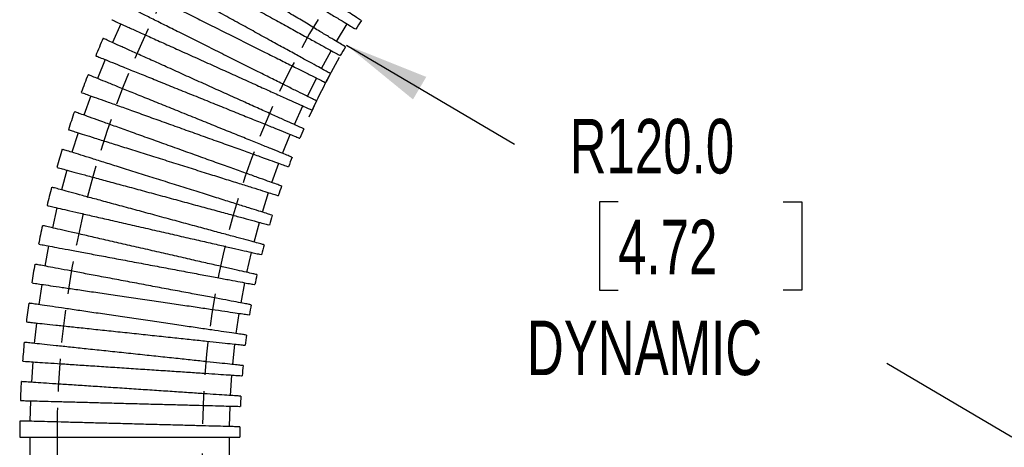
# Model space of a CAD drawing. Header units: millimetres. Extents: x 13 to 546, y 13 to 419.
# Tile 26 of 30: x 369 to 445, y 292 to 325. Entities that reach past the tile are written whole.
import ezdxf

# ---------------------------------------------------------------- set-up
doc = ezdxf.new("R2010")
doc.units = ezdxf.units.MM
doc.header["$LTSCALE"] = 2
doc.linetypes.add('HIDDEN', pattern=[1.905, 1.27, -0.635])
doc.layers.add('DIMENSIONS', color=140, linetype='Continuous', lineweight=25)
doc.layers.add('HIDDEN', color=102, linetype='HIDDEN')
doc.styles.add('SLDTEXTSTYLE0', font='TXT', dxfattribs={"width": 0.7})
doc.dimstyles.new('SLDDIMSTYLE6', dxfattribs={"dimtxt": 4.316016, "dimasz": 6.604, "dimexe": 0, "dimexo": 0.0625, "dimgap": 1.079004, "dimtad": 0, "dimtih": 1, "dimtoh": 1, "dimlfac": 2, "dimrnd": 1e-09, "dimzin": 4, "dimdsep": 46, "dimtxsty": 'SLDTEXTSTYLE0', "dimsah": 1, "dimcen": 0, "dimadec": 0, "dimazin": 1, "dimtfac": 1, "dimtofl": 0, "dimtmove": 0, "dimatfit": 3, "dimfxl": 0, "dimfrac": 2, "dimtolj": 1, "dimtzin": 12, "dimarcsym": 0})

# ---------------------------------------------------------------- blocks, each defined once
blk = doc.blocks.new('_D_10')
at = {"layer": 'DIMENSIONS'}
for p, q in [((394.056, 322.922), (407.121, 315.234)), ((415.171, 310.762), (413.721, 310.762)), ((413.721, 310.762), (413.721, 303.902)), ((427.996, 310.762), (429.445, 310.762)), ((429.445, 310.762), (429.445, 303.902)), ((413.721, 303.902), (415.171, 303.902)), ((429.445, 303.902), (427.996, 303.902)), ((445.767, 292.494), (436.045, 298.215))]:
    blk.add_line(p, q, dxfattribs=at)
blk.add_arc((445.767, 292.494), 60, 150.58908, 155.56765, dxfattribs=at)
blk.add_solid([(394.056, 322.922), (399.232, 318.698), (400.263, 320.449)], dxfattribs=at)
at = {"layer": 'DIMENSIONS', "char_height": 4.2333, "attachment_point": 1, "style": 'SLDTEXTSTYLE0'}
for s, insert in [('R120.0', (411.412, 317.185)), ('4.72', (415.171, 309.359)), ('DYNAMIC', (408.088, 301.533))]:
    blk.add_mtext(s, dxfattribs=dict(at, insert=insert))
blk = doc.blocks.new('_D_13')
at = {"layer": 'DIMENSIONS'}
for p, q in [((375.526, 390.157), (374.077, 390.157)), ((374.077, 390.157), (374.077, 383.298)), ((388.351, 390.157), (389.801, 390.157)), ((389.801, 390.157), (389.801, 383.298)), ((406.727, 383.89), (395.615, 383.89)), ((422.198, 347.671), (406.727, 383.89)), ((374.077, 383.298), (375.526, 383.298)), ((389.801, 383.298), (388.351, 383.298))]:
    blk.add_line(p, q, dxfattribs=at)
blk.add_arc((445.767, 292.494), 60, 107.08875, 124.51767, dxfattribs=at)
blk.add_solid([(422.198, 347.671), (420.538, 354.143), (418.67, 353.345)], dxfattribs=at)
at = {"layer": 'DIMENSIONS', "char_height": 4.2333, "attachment_point": 1, "style": 'SLDTEXTSTYLE0'}
for s, insert in [('R60.0', (373.562, 396.581)), ('2.36', (375.526, 388.755)), ('STATIC', (371.438, 380.929))]:
    blk.add_mtext(s, dxfattribs=dict(at, insert=insert))

msp = doc.modelspace()

# ---------------------------------------------------------------- linework, layer by layer
for p, q in [((376.5231, 324.5643), (375.871, 323.1169)), ((393.2893, 323.1951), (394.1088, 324.5548)), ((392.1125, 321.0888), (392.8774, 322.4799)), ((375.3052, 321.7916), (374.711, 320.3195)), ((391.0202, 318.9374), (391.7293, 320.3577)), ((374.1982, 318.9728), (373.6629, 317.4783)), ((390.0141, 316.7444), (390.6663, 318.1917)), ((373.204, 316.1123), (372.7284, 314.5977)), ((389.0958, 314.5131), (389.69, 315.9852)), ((388.2668, 312.2472), (388.8021, 313.7418)), ((372.324, 313.2146), (371.9089, 311.6824)), ((387.5283, 309.9502), (388.0039, 311.4648)), ((371.5597, 310.2843), (371.2057, 308.7368)), ((386.8816, 307.6257), (387.2967, 309.158)), ((370.9123, 307.3259), (370.6199, 305.7656)), ((386.3276, 305.2774), (386.6816, 306.8249)), ((370.3827, 304.3442), (370.1525, 302.7735)), ((385.8671, 302.9089), (386.1595, 304.4693)), ((385.5011, 300.5241), (385.7313, 302.0948)), ((369.9719, 301.3439), (369.8042, 299.7652)), ((385.2299, 298.1266), (385.3976, 299.7052)), ((369.6804, 298.3295), (369.5755, 296.7455)), ((385.0541, 295.7202), (385.159, 297.3042)), ((369.5088, 295.306), (369.4668, 293.7191)), ((384.9739, 293.3087), (385.0159, 294.8957)), ((368.6674, 292.4939), (385.7674, 292.4939)), ((369.4611, 292.4939), (369.4611, 290.9064)), ((384.9736, 290.9064), (384.9736, 292.4939))]:
    msp.add_line(p, q)
for radius, start, end in [(60, 147.406387, 148.165729), (77.1, 156.334702, 157.4278), (60, 149.681666, 150.438185), (77.1, 158.608888, 159.702597), (60, 151.954688, 152.713128), (60, 154.229192, 154.987869), (77.1, 160.882467, 161.977105), (60, 156.502286, 157.260681), (77.1, 163.156801, 164.250372), (60, 158.777037, 159.536179), (77.1, 165.430278, 166.524899), (60, 161.049817, 161.808301), (60, 163.324751, 164.083613), (77.1, 167.704548, 168.798182), (60, 165.598163, 166.355981), (77.1, 169.978098, 171.072663), (60, 167.872436, 168.631025), (77.1, 172.252349, 173.346005), (60, 170.14575, 170.903846), (60, 172.420052, 173.178767), (77.1, 174.525816, 175.620385), (60, 174.694445, 175.451407), (77.1, 176.80026, 177.893895), (60, 176.967855, 177.726548), (77.1, 179.073511, 180), (60, 179.242462, 180)]:
    msp.add_arc((445.7674, 292.4939), radius, start, end)
for points, knots in [([(395.1903, 324.8309), (395.1961, 324.8271), (395.2144, 324.8151), (395.0281, 324.9377), (394.6484, 325.1876), (394.066, 325.5709), (393.3226, 326.0602), (392.4219, 326.6529), (391.4067, 327.3211), (390.2871, 328.0579), (389.1151, 328.8293), (387.9027, 329.6273), (386.706, 330.4149), (385.5374, 331.184), (384.451, 331.899), (383.4582, 332.5524), (382.6044, 333.1143), (381.9002, 333.5778), (381.3718, 333.9256), (381.0481, 334.1386), (380.9096, 334.2298), (380.9408, 334.2093), (380.9452, 334.2064)], [0, 0, 0, 0, 0.0246011, 0.0775177, 0.1319689, 0.1848862, 0.239338, 0.2922589, 0.3467142, 0.3996392, 0.4540989, 0.5070266, 0.5614892, 0.6144171, 0.66888, 0.721806, 0.776267, 0.82919, 0.883648, 0.9365682, 0.9910232, 1, 1, 1, 1]), ([(380.1571, 332.9634), (380.1536, 332.9654), (380.1205, 332.9854), (380.2558, 332.9039), (380.5768, 332.7104), (381.1098, 332.3891), (381.8236, 331.959), (382.6918, 331.4357), (383.7039, 330.8257), (384.8133, 330.1571), (386.0085, 329.4367), (387.2344, 328.6979), (388.4781, 327.9484), (389.6821, 327.2227), (390.834, 326.5285), (391.8804, 325.8978), (392.8107, 325.3371), (393.5809, 324.8729), (394.1868, 324.5078), (394.5863, 324.267), (394.7869, 324.1461), (394.7715, 324.1554), (394.7663, 324.1585)], [0, 0, 0, 0, 0.0063583, 0.0608142, 0.1137346, 0.1681896, 0.2211109, 0.2755668, 0.3284905, 0.3829487, 0.4358753, 0.4903367, 0.5432659, 0.59773, 0.6506603, 0.7051257, 0.7580546, 0.8125186, 0.865444, 0.9199044, 0.9728256, 1, 1, 1, 1]), ([(393.955, 322.7939), (393.9607, 322.7905), (393.9912, 322.7722), (393.841, 322.8627), (393.5016, 323.0672), (392.946, 323.4021), (392.2222, 323.8383), (391.3317, 324.375), (390.3172, 324.9864), (389.1888, 325.6665), (387.9989, 326.3837), (386.7596, 327.1306), (385.5284, 327.8726), (384.318, 328.6021), (383.1843, 329.2853), (382.1393, 329.9151), (381.231, 330.4626), (380.4699, 330.9213), (379.8869, 331.2727), (379.5042, 331.5033), (379.3237, 331.6121), (379.3452, 331.5991), (379.3513, 331.5955)], [0, 0, 0, 0, 0.0122558, 0.0651783, 0.1196355, 0.1725584, 0.2270158, 0.2799419, 0.3344026, 0.387333, 0.4417981, 0.4947314, 0.5491996, 0.6021334, 0.6566023, 0.7095343, 0.7640015, 0.8169307, 0.8713949, 0.9243211, 0.9787824, 1, 1, 1, 1]), ([(378.6154, 330.3214), (378.6091, 330.3249), (378.5836, 330.3389), (378.7575, 330.2434), (379.1361, 330.0352), (379.722, 329.7131), (380.4906, 329.2904), (381.4115, 328.7841), (382.4737, 328.2001), (383.6284, 327.5652), (384.8637, 326.886), (386.1224, 326.1939), (387.3916, 325.4961), (388.6123, 324.8249), (389.7722, 324.1872), (390.8172, 323.6126), (391.7372, 323.1068), (392.4879, 322.6941), (393.0671, 322.3755), (393.4275, 322.1774), (393.5907, 322.0877), (393.5618, 322.1036), (393.5553, 322.1071)], [0, 0, 0, 0, 0.0181475, 0.0726037, 0.1255245, 0.1799799, 0.2329018, 0.2873584, 0.3402827, 0.3947416, 0.447669, 0.5021311, 0.555061, 0.6095257, 0.6624564, 0.7169221, 0.7698511, 0.8243153, 0.8772406, 0.9317009, 0.9846221, 1, 1, 1, 1]), ([(392.8118, 320.7043), (392.8121, 320.7041), (392.8473, 320.6848), (392.7235, 320.7529), (392.4278, 320.9155), (391.9, 321.2057), (391.198, 321.5916), (390.3202, 322.0742), (389.3095, 322.63), (388.1757, 323.2534), (386.9713, 323.9155), (385.7089, 324.6096), (384.4469, 325.3035), (383.1983, 325.9901), (382.0209, 326.6374), (380.9269, 327.2389), (379.9667, 327.7668), (379.1512, 328.2153), (378.5149, 328.5651), (378.0758, 328.8065), (377.8451, 328.9334), (377.8498, 328.9308), (377.8516, 328.9298)], [0, 0, 0, 0, 0.00042446, 0.053355, 0.10782054, 0.16075106, 0.2152164, 0.26814996, 0.32261835, 0.37555614, 0.43002894, 0.48296988, 0.53744605, 0.59038775, 0.64486484, 0.69780502, 0.75228062, 0.80521797, 0.85969067, 0.91262509, 0.96709473, 1, 1, 1, 1]), ([(377.1689, 327.6265), (377.1626, 327.6297), (377.1398, 327.641), (377.3275, 327.5473), (377.7264, 327.3482), (378.3345, 327.0446), (379.1288, 326.6481), (380.0769, 326.1748), (381.1679, 325.6302), (382.3516, 325.0392), (383.6157, 324.4082), (384.9018, 323.7662), (386.1965, 323.1198), (387.4399, 322.4991), (388.6192, 321.9104), (389.6796, 321.381), (390.6108, 320.9161), (391.3677, 320.5382), (391.949, 320.248), (392.3045, 320.0706), (392.4621, 319.9919), (392.4305, 320.0077), (392.4245, 320.0107)], [0, 0, 0, 0, 0.0209816, 0.0754448, 0.1283726, 0.1828353, 0.2357642, 0.2902279, 0.3431592, 0.3976254, 0.4505598, 0.5050292, 0.557966, 0.612438, 0.6653756, 0.7198485, 0.7727844, 0.8272557, 0.8801878, 0.9346552, 0.9875832, 1, 1, 1, 1]), ([(391.7324, 318.5819), (391.7143, 318.5909), (391.677, 318.6095), (391.3515, 318.772), (390.8296, 319.0325), (390.1175, 319.388), (389.2281, 319.832), (388.2011, 320.3448), (387.0474, 320.9207), (385.8203, 321.5333), (384.5326, 322.1761), (383.2438, 322.8195), (381.9672, 323.4568), (380.762, 324.0585), (379.6406, 324.6183), (378.6548, 325.1104), (377.8155, 325.5294), (377.1586, 325.8573), (376.7018, 326.0854), (376.4569, 326.2076), (376.4579, 326.2072), (376.4582, 326.207)], [0, 0, 0, 0, 0.0515095, 0.1059607, 0.1588772, 0.2133281, 0.2662476, 0.3207015, 0.3736252, 0.4280835, 0.4810104, 0.5354722, 0.5883999, 0.6428626, 0.6957888, 0.7502501, 0.8031735, 0.8576318, 0.9105523, 0.9650076, 1, 1, 1, 1]), ([(375.8309, 324.8762), (375.8248, 324.879), (375.8046, 324.8881), (376.0025, 324.7989), (376.4181, 324.6116), (377.0462, 324.3286), (377.8606, 323.9617), (378.8355, 323.5224), (379.9482, 323.0211), (381.1624, 322.474), (382.4472, 321.895), (383.7641, 321.3017), (385.0762, 320.7105), (386.3473, 320.1378), (387.5388, 319.6009), (388.6206, 319.1135), (389.5573, 318.6914), (390.3269, 318.3446), (390.9068, 318.0833), (391.2639, 317.9225), (391.4157, 317.8541), (391.3825, 317.869), (391.3773, 317.8713)], [0, 0, 0, 0, 0.0235003, 0.0771911, 0.1308813, 0.1845716, 0.2382629, 0.2919543, 0.3456482, 0.3993421, 0.453039, 0.506736, 0.5604355, 0.614135, 0.6678353, 0.7215356, 0.7752341, 0.8289327, 0.8826274, 0.9363221, 0.9900127, 1, 1, 1, 1]), ([(390.7366, 316.4188), (390.7208, 316.426), (390.6876, 316.4409), (390.3652, 316.5862), (389.8404, 316.8227), (389.1206, 317.147), (388.2196, 317.5529), (387.1774, 318.0225), (386.0051, 318.5507), (384.7569, 319.1131), (383.4457, 319.7039), (382.1322, 320.2958), (380.83, 320.8825), (379.5993, 321.437), (378.453, 321.9536), (377.4438, 322.4083), (376.583, 322.7961), (375.9076, 323.1004), (375.435, 323.3134), (375.1774, 323.4294), (375.1749, 323.4306), (375.1739, 323.431)], [0, 0, 0, 0, 0.0497894, 0.1042403, 0.1571565, 0.2116071, 0.2645262, 0.3189797, 0.3719031, 0.4263611, 0.4792876, 0.533749, 0.5866765, 0.6411389, 0.6940649, 0.7485259, 0.801449, 0.8559071, 0.9088274, 0.9632824, 1, 1, 1, 1]), ([(374.6002, 322.0762), (374.5942, 322.0786), (374.5751, 322.0863), (374.7826, 322.0026), (375.2105, 321.8299), (375.8528, 321.5706), (376.6873, 321.2338), (377.6793, 320.8333), (378.8177, 320.3738), (380.05, 319.8764), (381.3635, 319.3462), (382.6973, 318.8078), (384.0377, 318.2668), (385.3226, 317.7481), (386.5389, 317.2572), (387.6299, 316.8168), (388.5851, 316.4313), (389.3581, 316.1192), (389.9484, 315.881), (390.3017, 315.7384), (390.4548, 315.6766), (390.42, 315.6906), (390.4149, 315.6927)], [0, 0, 0, 0, 0.0243174, 0.0787817, 0.1317105, 0.1861742, 0.2391043, 0.2935691, 0.3465017, 0.400969, 0.4539046, 0.5083751, 0.5613131, 0.6157863, 0.6687249, 0.7231989, 0.7761358, 0.830608, 0.883541, 0.9380094, 0.9909384, 1, 1, 1, 1]), ([(389.8279, 314.2177), (389.8141, 314.2232), (389.7847, 314.2351), (389.4655, 314.3639), (388.9381, 314.5768), (388.2116, 314.8701), (387.3002, 315.2379), (386.2443, 315.6642), (385.0552, 316.1441), (383.7878, 316.6557), (382.4552, 317.1936), (381.1191, 317.7329), (379.7934, 318.268), (378.5394, 318.7742), (377.37, 319.2462), (376.3393, 319.6623), (375.4586, 320.0178), (374.766, 320.2973), (374.2786, 320.4941), (374.009, 320.6029), (374.0031, 320.6053), (374.0006, 320.6063)], [0, 0, 0, 0, 0.0481876, 0.102639, 0.1555557, 0.2100068, 0.2629263, 0.3173803, 0.3703041, 0.4247625, 0.4776896, 0.5321514, 0.5850794, 0.6395423, 0.6924688, 0.7469303, 0.799854, 0.8543127, 0.9072335, 0.9616891, 1, 1, 1, 1]), ([(373.4752, 319.2318), (373.469, 319.234), (373.4366, 319.2457), (373.6046, 319.1855), (373.9871, 319.0485), (374.5966, 318.8302), (375.4036, 318.5411), (376.3771, 318.1924), (377.5053, 317.7883), (378.7364, 317.3473), (380.0577, 316.874), (381.408, 316.3903), (382.7733, 315.9013), (384.0905, 315.4295), (385.346, 314.9797), (386.4815, 314.573), (387.4857, 314.2133), (388.3107, 313.9178), (388.9531, 313.6877), (389.3643, 313.5404), (389.5592, 313.4706), (389.5337, 313.4797), (389.5266, 313.4823)], [0, 0, 0, 0, 0.0127872, 0.0672418, 0.120161, 0.1746148, 0.2275351, 0.2819899, 0.3349125, 0.3893697, 0.4422953, 0.4967556, 0.5496838, 0.6041469, 0.657076, 0.7115401, 0.7644677, 0.8189304, 0.8718543, 0.9263132, 0.979233, 1, 1, 1, 1]), ([(389.0063, 311.9823), (389.0104, 311.9809), (389.0469, 311.9678), (388.8984, 312.021), (388.551, 312.1454), (387.9609, 312.3568), (387.1848, 312.6348), (386.2226, 312.9795), (385.1211, 313.374), (383.8911, 313.8146), (382.5895, 314.2808), (381.2299, 314.7678), (379.8752, 315.2531), (378.5393, 315.7316), (377.2841, 316.1812), (376.1226, 316.5972), (375.1084, 316.9605), (374.253, 317.2669), (373.5919, 317.5037), (373.147, 317.6631), (372.9263, 317.7422), (372.9421, 317.7365), (372.9473, 317.7346)], [0, 0, 0, 0, 0.00668775, 0.05961307, 0.11407323, 0.16699873, 0.2214589, 0.27438757, 0.32885093, 0.38178383, 0.4362516, 0.48918752, 0.54365855, 0.59659509, 0.65106689, 0.7040018, 0.75847199, 0.81140403, 0.86587127, 0.91880042, 0.97326463, 1, 1, 1, 1]), ([(372.4751, 316.3412), (372.4683, 316.3434), (372.4394, 316.3524), (372.6244, 316.2943), (373.0315, 316.1665), (373.665, 315.9676), (374.4979, 315.706), (375.4971, 315.3923), (376.6508, 315.03), (377.906, 314.6358), (379.2497, 314.2138), (380.6198, 313.7836), (382.002, 313.3496), (383.3324, 312.9318), (384.5972, 312.5346), (385.7378, 312.1764), (386.7429, 311.8608), (387.5642, 311.6029), (388.1993, 311.4035), (388.5969, 311.2786), (388.7786, 311.2216), (388.7483, 311.2311), (388.7411, 311.2333)], [0, 0, 0, 0, 0.0169532, 0.0714146, 0.1243405, 0.1788012, 0.2317282, 0.28619, 0.3391194, 0.3935836, 0.4465161, 0.5009834, 0.5539184, 0.6083884, 0.6613242, 0.7157952, 0.7687294, 0.8231988, 0.8761292, 0.9305949, 0.9835212, 1, 1, 1, 1]), ([(388.2856, 309.7124), (388.2873, 309.7119), (388.3254, 309.6999), (388.186, 309.7437), (387.8544, 309.8478), (387.2724, 310.0306), (386.5011, 310.2728), (385.5392, 310.5749), (384.4337, 310.922), (383.1954, 311.3109), (381.8816, 311.7234), (380.5061, 312.1554), (379.1323, 312.5868), (377.7745, 313.0131), (376.4957, 313.4147), (375.309, 313.7874), (374.2691, 314.1139), (373.3877, 314.3907), (372.7022, 314.606), (372.2326, 314.7534), (371.9904, 314.8295), (371.9992, 314.8267), (372.0024, 314.8257)], [0, 0, 0, 0, 0.0023825, 0.05531238, 0.10977724, 0.16270717, 0.2171719, 0.2701049, 0.32457273, 0.37750996, 0.4319822, 0.48492254, 0.53939811, 0.59233918, 0.64681562, 0.69975513, 0.75423004, 0.80716671, 0.8616387, 0.91457245, 0.9690414, 1, 1, 1, 1]), ([(371.589, 313.4138), (371.5821, 313.4156), (371.5571, 313.4224), (371.7583, 313.3679), (372.1871, 313.2517), (372.8419, 313.0743), (373.6976, 312.8425), (374.7194, 312.5656), (375.8956, 312.247), (377.172, 311.9011), (378.5354, 311.5318), (379.9226, 311.1559), (381.3195, 310.7774), (382.6612, 310.4139), (383.9341, 310.0691), (385.0789, 309.7589), (386.0844, 309.4864), (386.9022, 309.2649), (387.5306, 309.0946), (387.9156, 308.9903), (388.0867, 308.944), (388.0528, 308.9531), (388.0462, 308.9549)], [0, 0, 0, 0, 0.0206803, 0.07514, 0.1280644, 0.1825234, 0.2354489, 0.2899091, 0.342837, 0.3972996, 0.4502305, 0.5046963, 0.5576297, 0.6120981, 0.6650323, 0.7195016, 0.7724341, 0.8269018, 0.8798305, 0.9342943, 0.9872189, 1, 1, 1, 1]), ([(387.6505, 307.4174), (387.6303, 307.4229), (387.5891, 307.434), (387.2359, 307.5297), (386.6715, 307.6827), (385.902, 307.8911), (384.9413, 308.1514), (383.8324, 308.4519), (382.5871, 308.7893), (381.2629, 309.148), (379.8735, 309.5245), (378.4831, 309.9012), (377.1063, 310.2742), (375.8067, 310.6263), (374.5977, 310.9539), (373.5352, 311.2417), (372.631, 311.4867), (371.9238, 311.6783), (371.4325, 311.8114), (371.1701, 311.8825), (371.1718, 311.8821), (371.1725, 311.8819)], [0, 0, 0, 0, 0.0518218, 0.1062751, 0.1591937, 0.2136468, 0.2665684, 0.3210245, 0.3739503, 0.4284108, 0.4813398, 0.5358037, 0.5887336, 0.6431984, 0.6961267, 0.7505902, 0.8035157, 0.8579762, 0.9108987, 0.9653562, 1, 1, 1, 1]), ([(370.8184, 310.4539), (370.8121, 310.4553), (370.7912, 310.4601), (371.0072, 310.4107), (371.4547, 310.3083), (372.128, 310.1543), (373.0034, 309.954), (374.0448, 309.7158), (375.2402, 309.4423), (376.5348, 309.1462), (377.915, 308.8304), (379.3171, 308.5097), (380.7264, 308.1873), (382.0778, 307.8781), (383.3573, 307.5854), (384.5056, 307.3227), (385.5113, 307.0927), (386.3258, 306.9063), (386.9482, 306.7639), (387.3221, 306.6784), (387.4846, 306.6412), (387.4483, 306.6495), (387.4428, 306.6508)], [0, 0, 0, 0, 0.02380845, 0.07827097, 0.13119808, 0.18566002, 0.23858831, 0.29305138, 0.34598214, 0.40044773, 0.45338152, 0.50785025, 0.56078649, 0.61525784, 0.66819476, 0.72266696, 0.77560209, 0.83007256, 0.88300388, 0.93747045, 0.99039773, 1, 1, 1, 1]), ([(387.099, 305.1009), (387.083, 305.1046), (387.0491, 305.1123), (386.7076, 305.1905), (386.1487, 305.3183), (385.3812, 305.4939), (384.4197, 305.7139), (383.3068, 305.9684), (382.0546, 306.2549), (380.7208, 306.56), (379.3192, 306.8807), (377.9148, 307.202), (376.522, 307.5206), (375.2053, 307.8218), (373.9784, 308.1025), (372.8978, 308.3497), (371.9755, 308.5607), (371.2513, 308.7263), (370.7435, 308.8425), (370.4654, 308.9061), (370.4615, 308.907), (370.4599, 308.9074)], [0, 0, 0, 0, 0.0492623, 0.1037123, 0.1566275, 0.2110771, 0.2639953, 0.3184479, 0.3713703, 0.4258272, 0.4787529, 0.5332133, 0.5861398, 0.6406012, 0.6935263, 0.7479863, 0.8009086, 0.8553657, 0.908285, 0.9627391, 1, 1, 1, 1]), ([(370.1651, 307.4659), (370.1596, 307.467), (370.1426, 307.4701), (370.3717, 307.4272), (370.8348, 307.3405), (371.5238, 307.2114), (372.4157, 307.0443), (373.4735, 306.8461), (374.6852, 306.6191), (375.995, 306.3737), (377.3893, 306.1124), (378.8036, 305.8475), (380.2233, 305.5815), (381.5826, 305.3268), (382.8677, 305.086), (384.0187, 304.8704), (385.0244, 304.682), (385.836, 304.5299), (386.4534, 304.4142), (386.8176, 304.346), (386.9735, 304.3168), (386.9355, 304.3239), (386.9311, 304.3247)], [0, 0, 0, 0, 0.0264345, 0.0808983, 0.1338267, 0.1882899, 0.2412195, 0.295684, 0.348616, 0.403083, 0.4560181, 0.5104882, 0.5634258, 0.6178985, 0.6708366, 0.7253101, 0.7782464, 0.8327181, 0.8856506, 0.9401184, 0.9930468, 1, 1, 1, 1]), ([(386.6422, 302.7637), (386.6281, 302.7664), (386.5981, 302.772), (386.262, 302.835), (385.7048, 302.9394), (384.9361, 303.0834), (383.9714, 303.2641), (382.8532, 303.4736), (381.5936, 303.7096), (380.2507, 303.9612), (378.8385, 304.2258), (377.4223, 304.4911), (376.0168, 304.7545), (374.687, 305.0036), (373.4467, 305.236), (372.3531, 305.4409), (371.4183, 305.616), (370.6828, 305.7538), (370.1644, 305.8509), (369.8767, 305.9048), (369.8696, 305.9062), (369.8666, 305.9067)], [0, 0, 0, 0, 0.047702, 0.102158, 0.1550791, 0.2095348, 0.2624588, 0.3169173, 0.3698456, 0.4243085, 0.47724, 0.5317064, 0.5846388, 0.6391063, 0.6920373, 0.7465034, 0.7994316, 0.8538949, 0.9068201, 0.9612803, 1, 1, 1, 1]), ([(369.6316, 304.4543), (369.6272, 304.455), (369.6147, 304.4568), (369.855, 304.4216), (370.3326, 304.3516), (371.0366, 304.2484), (371.941, 304.1158), (373.0165, 303.9582), (374.2378, 303.7792), (375.5656, 303.5846), (376.9657, 303.3795), (378.3963, 303.1698), (379.8172, 302.9615), (381.1893, 302.7604), (382.4709, 302.5726), (383.6297, 302.4028), (384.6277, 302.2565), (385.4412, 302.1373), (386.0478, 302.0484), (386.4066, 301.9958), (386.5541, 301.9742), (386.5153, 301.9799), (386.5126, 301.9803)], [0, 0, 0, 0, 0.0293033, 0.0829983, 0.1366929, 0.1903874, 0.2440832, 0.297779, 0.3514773, 0.4051756, 0.458877, 0.5125784, 0.5662822, 0.6199861, 0.6736907, 0.7273952, 0.7810979, 0.8348005, 0.8884993, 0.942198, 0.9958927, 1, 1, 1, 1]), ([(386.2803, 300.4099), (386.2671, 300.4118), (386.2387, 300.416), (385.9041, 300.465), (385.3459, 300.5468), (384.5747, 300.6598), (383.6057, 300.8019), (382.4819, 300.9666), (381.2153, 301.1522), (379.8645, 301.3501), (378.4434, 301.5584), (377.0178, 301.7674), (375.6024, 301.9748), (374.2627, 302.1711), (373.0126, 302.3543), (371.9099, 302.5159), (370.9666, 302.6542), (370.2237, 302.7631), (369.699, 302.84), (369.406, 302.8829), (369.3972, 302.8842), (369.3935, 302.8847)], [0, 0, 0, 0, 0.047163, 0.1016144, 0.1545309, 0.2089819, 0.2619013, 0.3163552, 0.3692789, 0.4237371, 0.476664, 0.5311258, 0.5840536, 0.6385164, 0.6914429, 0.7459043, 0.798828, 0.8532866, 0.9062073, 0.9606628, 1, 1, 1, 1]), ([(369.2159, 301.4242), (369.2096, 301.4248), (369.1895, 301.427), (369.4131, 301.4032), (369.8731, 301.3544), (370.5629, 301.2811), (371.4586, 301.1859), (372.5232, 301.0728), (373.7446, 300.9431), (375.0665, 300.8027), (376.4752, 300.653), (377.9056, 300.5011), (379.3429, 300.3484), (380.7205, 300.202), (382.0242, 300.0635), (383.1936, 299.9393), (384.217, 299.8306), (385.0451, 299.7426), (385.6771, 299.6755), (386.0547, 299.6354), (386.2181, 299.618), (386.1806, 299.622), (386.1753, 299.6226)], [0, 0, 0, 0, 0.0245808, 0.0790443, 0.1319725, 0.1864354, 0.2393647, 0.2938288, 0.3467606, 0.4012273, 0.4541621, 0.5086319, 0.5615691, 0.6160415, 0.6689794, 0.7234527, 0.7763888, 0.8308603, 0.8837925, 0.9382601, 0.9911884, 1, 1, 1, 1]), ([(386.0211, 298.0425), (386.0011, 298.0446), (385.96, 298.049), (385.5989, 298.0874), (385.0193, 298.1489), (384.2281, 298.233), (383.2399, 298.338), (382.0987, 298.4592), (380.8166, 298.5954), (379.453, 298.7402), (378.0218, 298.8923), (376.5893, 299.0444), (375.1704, 299.1952), (373.8308, 299.3375), (372.5842, 299.4699), (371.4883, 299.5863), (370.5551, 299.6855), (369.8248, 299.763), (369.3166, 299.817), (369.044, 299.846), (369.0449, 299.8459), (369.0452, 299.8459)], [0, 0, 0, 0, 0.0513593, 0.1058128, 0.1587315, 0.2131847, 0.2661064, 0.3205625, 0.3734884, 0.427949, 0.4808781, 0.5353421, 0.588272, 0.642737, 0.6956654, 0.750129, 0.8030546, 0.8575152, 0.9104379, 0.9648955, 1, 1, 1, 1]), ([(368.9199, 298.3799), (368.9127, 298.3804), (368.8854, 298.3822), (369.0885, 298.3688), (369.526, 298.3398), (370.1983, 298.2952), (371.0785, 298.2369), (372.1311, 298.1672), (373.344, 298.0869), (374.6613, 297.9996), (376.0694, 297.9063), (377.5032, 297.8113), (378.9477, 297.7157), (380.3363, 297.6237), (381.6544, 297.5364), (382.841, 297.4578), (383.8844, 297.3886), (384.7343, 297.3323), (385.3886, 297.289), (385.7926, 297.2622), (385.9736, 297.2502), (385.9396, 297.2525), (385.9324, 297.253)], [0, 0, 0, 0, 0.019454, 0.0739125, 0.1268357, 0.1812936, 0.2342178, 0.2886768, 0.3416035, 0.3960649, 0.4489946, 0.5034592, 0.5563914, 0.6108586, 0.6637916, 0.7182598, 0.7711911, 0.8256576, 0.8785852, 0.9330479, 0.9859713, 1, 1, 1, 1]), ([(385.8467, 295.6677), (385.8482, 295.6676), (385.8881, 295.6649), (385.743, 295.6745), (385.3976, 295.6974), (384.7899, 295.7377), (383.9842, 295.791), (382.9791, 295.8576), (381.8236, 295.9342), (380.529, 296.0199), (379.1554, 296.1109), (377.7169, 296.2062), (376.2801, 296.3014), (374.8598, 296.3955), (373.5219, 296.4841), (372.2801, 296.5664), (371.1918, 296.6384), (370.2691, 296.6996), (369.5511, 296.7471), (369.0588, 296.7797), (368.8042, 296.7966), (368.8129, 296.796), (368.8161, 296.7958)], [0, 0, 0, 0, 0.0021148, 0.0550452, 0.1095107, 0.1624411, 0.2169064, 0.26984, 0.3243084, 0.3772461, 0.4317189, 0.4846598, 0.5391359, 0.5920776, 0.6465546, 0.6994946, 0.7539701, 0.8069073, 0.8613799, 0.9143142, 0.9687837, 1, 1, 1, 1]), ([(368.7446, 295.3263), (368.7374, 295.3265), (368.7064, 295.3273), (368.8977, 295.3222), (369.3209, 295.311), (369.982, 295.2935), (370.8521, 295.2705), (371.8969, 295.2428), (373.104, 295.2109), (374.4179, 295.1761), (375.8251, 295.1389), (377.2603, 295.1009), (378.7088, 295.0626), (380.1036, 295.0257), (381.4301, 294.9905), (382.627, 294.9589), (383.6822, 294.9309), (384.5454, 294.9081), (385.2135, 294.8904), (385.6333, 294.8793), (385.8263, 294.8742), (385.7952, 294.875), (385.7876, 294.8752)], [0, 0, 0, 0, 0.0163129, 0.0707717, 0.1236951, 0.1781533, 0.2310778, 0.285537, 0.3384638, 0.3929255, 0.4458554, 0.5003201, 0.5532526, 0.60772, 0.6606533, 0.7151217, 0.7680534, 0.8225203, 0.8754483, 0.9299114, 0.9828352, 1, 1, 1, 1]), ([(385.7641, 293.2878), (385.7669, 293.2877), (385.8066, 293.2867), (385.6564, 293.2906), (385.301, 293.3), (384.6851, 293.3164), (383.871, 293.3379), (382.858, 293.3647), (381.6955, 293.3955), (380.3948, 293.4299), (379.0162, 293.4664), (377.574, 293.5045), (376.1349, 293.5426), (374.7138, 293.5802), (373.3764, 293.6156), (372.1367, 293.6484), (371.0518, 293.6771), (370.1339, 293.7014), (369.4216, 293.7203), (368.9367, 293.7331), (368.6902, 293.7396), (368.7023, 293.7393), (368.7066, 293.7392)], [0, 0, 0, 0, 0.0040119, 0.0569371, 0.1113971, 0.1643224, 0.2187823, 0.2717107, 0.3261738, 0.3791064, 0.4335739, 0.4865096, 0.5409804, 0.5939168, 0.6483885, 0.7013233, 0.7557933, 0.8087253, 0.8631924, 0.9161215, 0.9705856, 1, 1, 1, 1])]:
    msp.add_open_spline(points, degree=3, knots=knots)
at = {"layer": 'HIDDEN'}
for p, q in [((371.5674, 292.4939), (371.5674, 254.3939)), ((382.8674, 254.3939), (382.8674, 292.4939))]:
    msp.add_line(p, q, dxfattribs=at)
for radius in [74.2, 62.9]:
    msp.add_arc((445.7674, 292.4939), radius, 90, 180, dxfattribs=at)

# ---------------------------------------------------------------- dimensions: what is measured, and where the dimension line sits
at = {"layer": 'DIMENSIONS'}
for mpoint, text, picture, middle in [((422.1982, 347.6708), '<>\\PSTATIC', '_D_13', (381.9386, 386.1199)), ((394.0556, 322.9224), '<>\\PDYNAMIC', '_D_10', (421.5833, 306.7244))]:
    dim = msp.add_radius_dim(center=(445.7674, 292.4939), mpoint=mpoint, text=text, dimstyle='SLDDIMSTYLE6', dxfattribs=at)
    dim.commit()
    dim.dimension.update_dxf_attribs({"geometry": picture, "text_midpoint": middle, "dimtype": 164})

doc.saveas('drawing.dxf')
